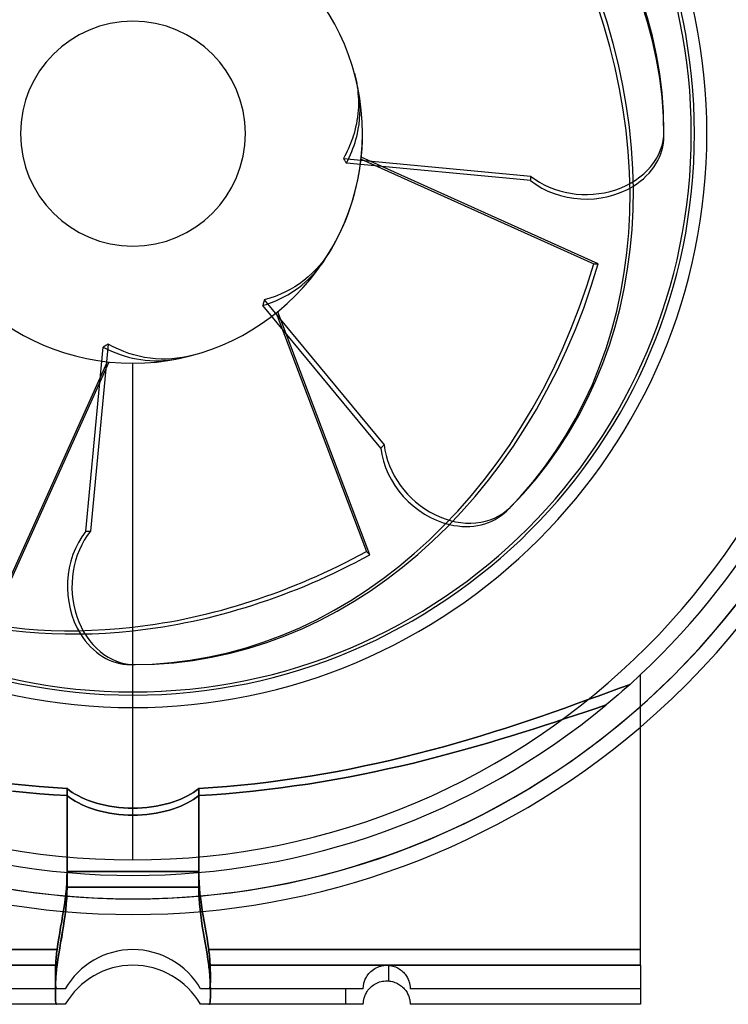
# Model space of a CAD drawing. Header units: millimetres. Extents: x -100 to 174, y -112 to 100.
# Tile 2 of 4: x -14 to 76, y -112 to 15. Entities that reach past the tile are written whole.
import ezdxf

# ---------------------------------------------------------------- set-up
doc = ezdxf.new("R2010")
doc.units = ezdxf.units.MM
doc.layers.add('HIDDEN', color=7, linetype='Continuous')
doc.layers.add('THICK', color=7, linetype='Continuous')

msp = doc.modelspace()

# ---------------------------------------------------------------- linework, layer by layer
at = {"layer": 'HIDDEN'}
for p, q in [((28.36, 7.73), (28.48, 7.3)), ((28.48, 7.3), (28.57, 6.86)), ((28.57, 6.86), (28.66, 6.43)), ((28.66, 6.43), (28.73, 6.01)), ((28.73, 6.01), (28.78, 5.59)), ((28.88, 5.45), (28.77, 6.03)), ((28.78, 5.59), (28.82, 5.18)), ((28.82, 5.18), (28.85, 4.76)), ((28.97, 4.87), (28.88, 5.45)), ((28.85, 4.76), (28.87, 4.33)), ((28.87, 4.33), (28.88, 3.9)), ((28.88, 3.9), (28.87, 3.45)), ((29.03, 4.27), (28.97, 4.87)), ((29.07, 3.66), (29.03, 4.27)), ((28.81, 2.56), (28.76, 2.12)), ((28.85, 3.01), (28.81, 2.56)), ((28.87, 3.45), (28.85, 3.01)), ((29.08, 3.04), (29.07, 3.66)), ((29.07, 2.41), (29.08, 3.04)), ((28.69, 1.68), (28.61, 1.25)), ((28.76, 2.12), (28.69, 1.68)), ((28.96, 1.17), (29.02, 1.79)), ((29.02, 1.79), (29.07, 2.41)), ((28.31, 0), (28.21, -0.31)), ((28.42, 0.4), (28.31, 0)), ((28.52, 0.82), (28.42, 0.4)), ((28.61, 1.25), (28.52, 0.82)), ((28.75, 0), (28.86, 0.58)), ((28.86, 0.58), (28.96, 1.17)), ((28, -0.94), (27.87, -1.26)), ((28.11, -0.62), (28, -0.94)), ((28.21, -0.31), (28.11, -0.62)), ((28.32, -1.52), (28.45, -1.13)), ((28.45, -1.13), (28.56, -0.75)), ((28.56, -0.75), (28.66, -0.37)), ((28.66, -0.37), (28.75, 0)), ((27.45, -2.23), (27.29, -2.55)), ((27.6, -1.91), (27.45, -2.23)), ((27.74, -1.58), (27.6, -1.91)), ((27.87, -1.26), (27.74, -1.58)), ((27.87, -2.67), (28.03, -2.29)), ((28.03, -2.29), (28.18, -1.9)), ((28.18, -1.9), (28.32, -1.52)), ((27.12, -2.86), (26.95, -3.18)), ((26.95, -3.18), (27.02, -3.28)), ((26.95, -3.18), (50.93, -5.43)), ((27.02, -3.28), (27.08, -3.38)), ((27.08, -3.38), (27.15, -3.48)), ((27.29, -2.55), (27.12, -2.86)), ((27.15, -3.48), (27.21, -3.59)), ((27.21, -3.59), (27.27, -3.69)), ((27.27, -3.69), (27.33, -3.8)), ((27.33, -3.8), (27.52, -3.43)), ((27.52, -3.43), (27.7, -3.06)), ((27.7, -3.06), (27.87, -2.67)), ((50.93, -6.01), (27.33, -3.8)), ((50.93, -6.01), (50.93, -5.43)), ((25.52, -14.59), (25.15, -15.21)), ((24.35, -16.34), (23.93, -16.86)), ((24.31, -16.53), (24.61, -16.08)), ((24.76, -15.79), (24.35, -16.34)), ((25.15, -15.21), (24.76, -15.79)), ((23.47, -17.36), (22.97, -17.86)), ((23.28, -17.81), (23.65, -17.39)), ((23.93, -16.86), (23.47, -17.36)), ((23.65, -17.39), (23.99, -16.96)), ((23.99, -16.96), (24.31, -16.53)), ((21.89, -18.79), (21.31, -19.22)), ((22.44, -18.34), (21.89, -18.79)), ((22.07, -19.02), (22.49, -18.63)), ((22.97, -17.86), (22.44, -18.34)), ((22.49, -18.63), (22.9, -18.23)), ((22.9, -18.23), (23.28, -17.81)), ((20.14, -19.95), (19.54, -20.27)), ((20.72, -19.6), (20.14, -19.95)), ((20.29, -20.35), (20.74, -20.05)), ((21.31, -19.22), (20.72, -19.6)), ((20.74, -20.05), (21.19, -19.73)), ((21.19, -19.73), (21.63, -19.39)), ((21.63, -19.39), (22.07, -19.02)), ((16.79, -21.42), (16.76, -21.54)), ((16.81, -21.3), (16.79, -21.42)), ((17.52, -21.09), (16.81, -21.3)), ((16.81, -21.3), (32.17, -39.85)), ((18.22, -20.84), (17.52, -21.09)), ((17.75, -21.63), (18.29, -21.4)), ((18.9, -20.57), (18.22, -20.84)), ((18.29, -21.4), (18.83, -21.16)), ((18.83, -21.16), (19.34, -20.9)), ((19.54, -20.27), (18.9, -20.57)), ((19.34, -20.9), (19.83, -20.63)), ((19.83, -20.63), (20.29, -20.35)), ((16.64, -22.01), (17.2, -21.83)), ((16.67, -21.89), (16.64, -22.01)), ((31.76, -40.27), (16.64, -22.01)), ((16.7, -21.78), (16.67, -21.89)), ((16.73, -21.66), (16.7, -21.78)), ((16.76, -21.54), (16.73, -21.66)), ((17.2, -21.83), (17.75, -21.63)), ((-6.01, -50.93), (-3.8, -27.33)), ((-3.18, -26.95), (-5.43, -50.93)), ((-3.69, -27.27), (-3.8, -27.33)), ((-3.8, -27.33), (-3.28, -27.6)), ((-3.59, -27.21), (-3.69, -27.27)), ((-3.48, -27.15), (-3.59, -27.21)), ((-3.38, -27.08), (-3.48, -27.15)), ((-3.28, -27.02), (-3.38, -27.08)), ((-3.18, -26.95), (-3.28, -27.02)), ((-3.28, -27.6), (-2.74, -27.84)), ((-2.52, -27.3), (-3.18, -26.95)), ((-1.85, -27.62), (-2.52, -27.3)), ((-1.18, -27.91), (-1.85, -27.62)), ((-2.74, -27.84), (-2.2, -28.07)), ((-2.2, -28.07), (-1.65, -28.27)), ((-1.65, -28.27), (-1.11, -28.45)), ((-0.52, -28.15), (-1.18, -27.91)), ((-1.11, -28.45), (-0.57, -28.61)), ((-0.57, -28.61), (-0.04, -28.74)), ((0.13, -28.35), (-0.52, -28.15)), ((-0.04, -28.74), (0.48, -28.84)), ((0.79, -28.52), (0.13, -28.35)), ((0.48, -28.84), (1.03, -28.93)), ((1.48, -28.66), (0.79, -28.52)), ((1.03, -28.93), (1.59, -29)), ((2.19, -28.77), (1.48, -28.66)), ((2.9, -28.84), (2.19, -28.77)), ((3.61, -28.87), (2.9, -28.84)), ((4.32, -28.87), (3.61, -28.87)), ((5, -28.84), (4.32, -28.87)), ((4.43, -29.02), (4.97, -28.96)), ((4.97, -28.96), (5.5, -28.88)), ((5.66, -28.77), (5, -28.84)), ((5.5, -28.88), (6.03, -28.77)), ((6.34, -28.67), (5.66, -28.77)), ((7.03, -28.54), (6.34, -28.67)), ((7.73, -28.36), (7.03, -28.54)), ((1.59, -29), (2.15, -29.05)), ((2.15, -29.05), (2.73, -29.08)), ((2.73, -29.08), (3.3, -29.08)), ((3.3, -29.08), (3.87, -29.06)), ((3.87, -29.06), (4.43, -29.02)), ((31.76, -40.27), (32.17, -39.85)), ((-6.01, -50.93), (-5.43, -50.93)), ((0, -68), (0, -68)), ((65, -69.28), (65, -69.28)), ((65, -69.28), (65, -69.28)), ((63.65, -70.53), (62.31, -71.01)), ((63.65, -70.53), (63.15, -70.97)), ((0, -93), (0, -71.5)), ((0, -93), (0, -71.5)), ((60.95, -71.51), (59.57, -72.02)), ((62.31, -71.01), (60.95, -71.51)), ((62.15, -71.85), (61.63, -72.29)), ((62.65, -71.41), (62.15, -71.85)), ((63.15, -70.97), (62.65, -71.41)), ((56.74, -73.04), (55.29, -73.56)), ((58.17, -72.53), (56.74, -73.04)), ((59.57, -72.02), (58.17, -72.53)), ((61.12, -72.73), (60.59, -73.17)), ((61.63, -72.29), (61.12, -72.73)), ((53.82, -74.07), (52.34, -74.59)), ((55.29, -73.56), (53.82, -74.07)), ((56.68, -74.48), (57.99, -74.04)), ((57.99, -74.04), (56.68, -74.48)), ((57.99, -74.04), (59.29, -73.6)), ((59.29, -73.6), (57.99, -74.04)), ((59.29, -73.6), (60.59, -73.17)), ((60.59, -73.17), (59.29, -73.6)), ((49.3, -75.61), (47.76, -76.12)), ((50.83, -75.1), (49.3, -75.61)), ((52.34, -74.59), (50.83, -75.1)), ((52.64, -75.8), (54.01, -75.36)), ((54.01, -75.36), (52.64, -75.8)), ((54.01, -75.36), (55.36, -74.92)), ((55.36, -74.92), (54.01, -75.36)), ((55.36, -74.92), (56.68, -74.48)), ((56.68, -74.48), (55.36, -74.92)), ((46.19, -76.61), (44.61, -77.1)), ((47.76, -76.12), (46.19, -76.61)), ((48.36, -77.16), (49.82, -76.7)), ((49.82, -76.7), (48.36, -77.16)), ((49.82, -76.7), (51.24, -76.25)), ((51.24, -76.25), (49.82, -76.7)), ((51.24, -76.25), (52.64, -75.8)), ((52.64, -75.8), (51.24, -76.25)), ((41.39, -78.06), (39.76, -78.52)), ((43.01, -77.58), (41.39, -78.06)), ((44.61, -77.1), (43.01, -77.58)), ((43.86, -78.49), (45.39, -78.05)), ((45.39, -78.05), (43.86, -78.49)), ((45.39, -78.05), (46.89, -77.61)), ((46.89, -77.61), (45.39, -78.05)), ((46.89, -77.61), (48.36, -77.16)), ((48.36, -77.16), (46.89, -77.61)), ((36.45, -79.4), (34.77, -79.82)), ((38.11, -78.96), (36.45, -79.4)), ((39.76, -78.52), (38.11, -78.96)), ((39.16, -79.78), (40.75, -79.36)), ((40.75, -79.36), (39.16, -79.78)), ((40.75, -79.36), (42.32, -78.93)), ((42.32, -78.93), (40.75, -79.36)), ((42.32, -78.93), (43.86, -78.49)), ((43.86, -78.49), (42.32, -78.93)), ((31.38, -80.61), (29.66, -80.98)), ((33.08, -80.22), (31.38, -80.61)), ((34.77, -79.82), (33.08, -80.22)), ((34.28, -80.99), (35.92, -80.6)), ((35.92, -80.6), (34.28, -80.99)), ((35.92, -80.6), (37.55, -80.2)), ((37.55, -80.2), (35.92, -80.6)), ((37.55, -80.2), (39.16, -79.78)), ((39.16, -79.78), (37.55, -80.2)), ((26.2, -81.67), (24.45, -81.98)), ((27.94, -81.33), (26.2, -81.67)), ((29.66, -80.98), (27.94, -81.33)), ((29.26, -82.07), (30.95, -81.72)), ((30.95, -81.72), (29.26, -82.07)), ((30.95, -81.72), (32.62, -81.36)), ((32.62, -81.36), (30.95, -81.72)), ((32.62, -81.36), (34.28, -80.99)), ((34.28, -80.99), (32.62, -81.36)), ((17.38, -83.04), (15.6, -83.25)), ((19.16, -82.81), (17.38, -83.04)), ((20.93, -82.55), (19.16, -82.81)), ((22.7, -82.28), (20.93, -82.55)), ((22.4, -83.29), (24.13, -83.01)), ((24.13, -83.01), (22.4, -83.29)), ((24.45, -81.98), (22.7, -82.28)), ((24.13, -83.01), (25.85, -82.71)), ((25.85, -82.71), (24.13, -83.01)), ((25.85, -82.71), (27.56, -82.4)), ((27.56, -82.4), (25.85, -82.71)), ((27.56, -82.4), (29.26, -82.07)), ((29.26, -82.07), (27.56, -82.4)), ((-13.81, -83.44), (-15.6, -83.25)), ((-13.67, -84.38), (-15.42, -84.2)), ((-15.42, -84.2), (-13.67, -84.38)), ((-12.02, -83.61), (-13.81, -83.44)), ((-11.92, -84.53), (-13.67, -84.38)), ((-13.67, -84.38), (-11.92, -84.53)), ((-10.23, -83.75), (-12.02, -83.61)), ((-8.43, -83.87), (-10.23, -83.75)), ((-8.11, -84.12), (-8.43, -83.87)), ((-8.43, -83.87), (-8.43, -96.5)), ((-7.76, -84.36), (-8.11, -84.12)), ((-7.38, -84.59), (-7.76, -84.36)), ((7.76, -84.36), (7.38, -84.59)), ((8.11, -84.12), (7.76, -84.36)), ((8.43, -83.87), (8.11, -84.12)), ((10.23, -83.75), (8.43, -83.87)), ((8.43, -96.5), (8.43, -83.87)), ((12.02, -83.61), (10.23, -83.75)), ((11.92, -84.53), (13.67, -84.38)), ((13.67, -84.38), (11.92, -84.53)), ((13.81, -83.44), (12.02, -83.61)), ((13.67, -84.38), (15.42, -84.2)), ((15.42, -84.2), (13.67, -84.38)), ((15.6, -83.25), (13.81, -83.44)), ((15.42, -84.2), (17.17, -84)), ((17.17, -84), (15.42, -84.2)), ((17.17, -84), (18.92, -83.78)), ((18.92, -83.78), (17.17, -84)), ((18.92, -83.78), (20.66, -83.54)), ((20.66, -83.54), (18.92, -83.78)), ((20.66, -83.54), (22.4, -83.29)), ((22.4, -83.29), (20.66, -83.54)), ((-10.17, -84.67), (-11.92, -84.53)), ((-11.92, -84.53), (-10.17, -84.67)), ((-8.43, -84.78), (-10.17, -84.67)), ((-10.17, -84.67), (-8.43, -84.78)), ((-8.11, -85.03), (-8.43, -84.78)), ((-8.43, -84.78), (-8.11, -85.03)), ((-8.43, -84.78), (-8.43, -94.5)), ((-8.43, -94.5), (-8.43, -84.78)), ((-7.75, -85.26), (-8.11, -85.03)), ((-8.11, -85.03), (-7.75, -85.26)), ((-7.38, -85.5), (-7.75, -85.26)), ((-7.75, -85.26), (-7.38, -85.5)), ((-6.98, -84.81), (-7.38, -84.59)), ((-6.98, -85.71), (-7.38, -85.5)), ((-7.38, -85.5), (-6.98, -85.71)), ((-6.56, -85.02), (-6.98, -84.81)), ((-6.56, -85.92), (-6.98, -85.71)), ((-6.98, -85.71), (-6.56, -85.92)), ((-6.13, -85.21), (-6.56, -85.02)), ((-5.68, -85.39), (-6.13, -85.21)), ((-5.19, -85.56), (-5.68, -85.39)), ((-4.68, -85.73), (-5.19, -85.56)), ((-4.14, -85.87), (-4.68, -85.73)), ((4.68, -85.73), (4.14, -85.87)), ((5.19, -85.56), (4.68, -85.73)), ((5.68, -85.39), (5.19, -85.56)), ((6.13, -85.21), (5.68, -85.39)), ((6.56, -85.02), (6.13, -85.21)), ((6.98, -84.81), (6.56, -85.02)), ((6.98, -85.71), (6.56, -85.92)), ((6.56, -85.92), (6.98, -85.71)), ((7.38, -84.59), (6.98, -84.81)), ((7.38, -85.5), (6.98, -85.71)), ((6.98, -85.71), (7.38, -85.5)), ((7.75, -85.26), (7.38, -85.5)), ((7.38, -85.5), (7.75, -85.26)), ((8.11, -85.03), (7.75, -85.26)), ((7.75, -85.26), (8.11, -85.03)), ((8.43, -84.78), (8.11, -85.03)), ((8.11, -85.03), (8.43, -84.78)), ((8.43, -84.78), (10.17, -84.67)), ((10.17, -84.67), (8.43, -84.78)), ((8.43, -84.78), (8.43, -94.5)), ((8.43, -94.5), (8.43, -84.78)), ((10.17, -84.67), (11.92, -84.53)), ((11.92, -84.53), (10.17, -84.67)), ((-6.13, -86.11), (-6.56, -85.92)), ((-6.56, -85.92), (-6.13, -86.11)), ((-5.67, -86.29), (-6.13, -86.11)), ((-6.13, -86.11), (-5.67, -86.29)), ((-5.19, -86.47), (-5.67, -86.29)), ((-5.67, -86.29), (-5.19, -86.47)), ((-4.67, -86.63), (-5.19, -86.47)), ((-5.19, -86.47), (-4.67, -86.63)), ((-4.13, -86.77), (-4.67, -86.63)), ((-4.67, -86.63), (-4.13, -86.77)), ((-3.57, -86), (-4.14, -85.87)), ((-3.57, -86.91), (-4.13, -86.77)), ((-4.13, -86.77), (-3.57, -86.91)), ((-2.99, -86.12), (-3.57, -86)), ((-2.99, -87.02), (-3.57, -86.91)), ((-3.57, -86.91), (-2.99, -87.02)), ((-2.4, -86.21), (-2.99, -86.12)), ((-1.8, -86.28), (-2.4, -86.21)), ((-1.19, -86.33), (-1.8, -86.28)), ((-0.59, -86.37), (-1.19, -86.33)), ((0, -86.38), (-0.59, -86.37)), ((0.59, -86.37), (0, -86.38)), ((1.19, -86.33), (0.59, -86.37)), ((1.8, -86.28), (1.19, -86.33)), ((2.4, -86.21), (1.8, -86.28)), ((2.99, -86.12), (2.4, -86.21)), ((3.57, -86), (2.99, -86.12)), ((3.57, -86.91), (2.99, -87.02)), ((2.99, -87.02), (3.57, -86.91)), ((4.14, -85.87), (3.57, -86)), ((4.13, -86.77), (3.57, -86.91)), ((3.57, -86.91), (4.13, -86.77)), ((4.67, -86.63), (4.13, -86.77)), ((4.13, -86.77), (4.67, -86.63)), ((5.19, -86.47), (4.67, -86.63)), ((4.67, -86.63), (5.19, -86.47)), ((5.67, -86.29), (5.19, -86.47)), ((5.19, -86.47), (5.67, -86.29)), ((6.13, -86.11), (5.67, -86.29)), ((5.67, -86.29), (6.13, -86.11)), ((6.56, -85.92), (6.13, -86.11)), ((6.13, -86.11), (6.56, -85.92)), ((-2.4, -87.11), (-2.99, -87.02)), ((-2.99, -87.02), (-2.4, -87.11)), ((-1.8, -87.18), (-2.4, -87.11)), ((-2.4, -87.11), (-1.8, -87.18)), ((-1.19, -87.23), (-1.8, -87.18)), ((-1.8, -87.18), (-1.19, -87.23)), ((-0.59, -87.26), (-1.19, -87.23)), ((-1.19, -87.23), (-0.59, -87.26)), ((0, -87.27), (-0.59, -87.26)), ((-0.59, -87.26), (0, -87.27)), ((0.59, -87.26), (0, -87.27)), ((0, -87.27), (0.59, -87.26)), ((1.19, -87.23), (0.59, -87.26)), ((0.59, -87.26), (1.19, -87.23)), ((1.8, -87.18), (1.19, -87.23)), ((1.19, -87.23), (1.8, -87.18)), ((2.4, -87.11), (1.8, -87.18)), ((1.8, -87.18), (2.4, -87.11)), ((2.99, -87.02), (2.4, -87.11)), ((2.4, -87.11), (2.99, -87.02)), ((-8.43, -94.5), (-8.44, -95.22)), ((-8.44, -95.22), (-8.43, -94.5)), ((-8.43, -94.5), (0, -94.5)), ((0, -94.5), (-8.43, -94.5)), ((8.43, -94.5), (0, -94.5)), ((0, -94.5), (8.43, -94.5)), ((8.43, -94.5), (8.44, -95.22)), ((8.44, -95.22), (8.43, -94.5)), ((-8.44, -95.22), (-8.47, -95.93)), ((-8.47, -95.93), (-8.44, -95.22)), ((8.44, -95.22), (8.47, -95.93)), ((8.47, -95.93), (8.44, -95.22)), ((-8.52, -96.64), (-8.59, -97.35)), ((-8.59, -97.36), (-8.52, -96.65)), ((-8.47, -95.93), (-8.52, -96.64)), ((-8.52, -96.65), (-8.47, -95.93)), ((-8.43, -96.5), (-8.45, -97.22)), ((-8.43, -96.5), (0, -96.5)), ((0, -96.5), (8.43, -96.5)), ((8.45, -97.22), (8.43, -96.5)), ((8.47, -95.93), (8.52, -96.64)), ((8.52, -96.65), (8.47, -95.93)), ((8.52, -96.64), (8.59, -97.35)), ((8.59, -97.36), (8.52, -96.65)), ((-8.68, -98.06), (-8.77, -98.77)), ((-8.77, -98.77), (-8.68, -98.07)), ((-8.59, -97.35), (-8.68, -98.06)), ((-8.68, -98.07), (-8.59, -97.36)), ((-8.48, -97.93), (-8.53, -98.64)), ((-8.45, -97.22), (-8.48, -97.93)), ((8.48, -97.93), (8.45, -97.22)), ((8.53, -98.65), (8.48, -97.93)), ((8.59, -97.35), (8.68, -98.06)), ((8.68, -98.07), (8.59, -97.36)), ((8.68, -98.06), (8.77, -98.77)), ((8.77, -98.77), (8.68, -98.07)), ((-8.88, -99.48), (-9, -100.19)), ((-9, -100.19), (-8.88, -99.48)), ((-8.77, -98.77), (-8.88, -99.48)), ((-8.88, -99.48), (-8.77, -98.77)), ((-8.6, -99.35), (-8.68, -100.06)), ((-8.53, -98.64), (-8.6, -99.35)), ((8.6, -99.36), (8.53, -98.65)), ((8.68, -100.07), (8.6, -99.36)), ((8.77, -98.77), (8.88, -99.48)), ((8.88, -99.48), (8.77, -98.77)), ((8.88, -99.48), (9, -100.19)), ((9, -100.19), (8.88, -99.48)), ((-9, -100.19), (-9.12, -100.9)), ((-9.12, -100.9), (-9, -100.19)), ((-8.78, -100.77), (-8.89, -101.48)), ((-8.68, -100.06), (-8.78, -100.77)), ((8.78, -100.77), (8.68, -100.07)), ((8.89, -101.48), (8.78, -100.77)), ((9, -100.19), (9.12, -100.9)), ((9.12, -100.9), (9, -100.19)), ((-9.25, -101.62), (-9.37, -102.33)), ((-9.37, -102.33), (-9.25, -101.62)), ((-9.12, -100.9), (-9.25, -101.62)), ((-9.25, -101.62), (-9.12, -100.9)), ((-8.89, -101.48), (-9, -102.19)), ((9, -102.19), (8.89, -101.48)), ((9.12, -100.9), (9.25, -101.62)), ((9.25, -101.62), (9.12, -100.9)), ((9.25, -101.62), (9.37, -102.33)), ((9.37, -102.33), (9.25, -101.62)), ((-9.49, -103.05), (-9.61, -103.77)), ((-9.61, -103.77), (-9.49, -103.05)), ((-9.37, -102.33), (-9.49, -103.05)), ((-9.49, -103.05), (-9.37, -102.33)), ((-9.12, -102.9), (-9.25, -103.61)), ((-9, -102.19), (-9.12, -102.9)), ((9.13, -102.9), (9, -102.19)), ((9.25, -103.62), (9.13, -102.9)), ((9.37, -102.33), (9.49, -103.05)), ((9.49, -103.05), (9.37, -102.33)), ((9.49, -103.05), (9.61, -103.77)), ((9.61, -103.77), (9.49, -103.05)), ((-65, -104.5), (-9.71, -104.5)), ((-9.71, -104.5), (-65, -104.5)), ((-9.71, -104.5), (-9.74, -104.74)), ((-9.74, -104.74), (-9.71, -104.5)), ((-9.61, -103.77), (-9.71, -104.5)), ((-9.71, -104.5), (-9.61, -103.77)), ((-9.37, -104.33), (-9.49, -105.05)), ((-9.25, -103.61), (-9.37, -104.33)), ((9.37, -104.33), (9.25, -103.62)), ((9.49, -105.05), (9.37, -104.33)), ((9.61, -103.77), (9.71, -104.5)), ((9.71, -104.5), (9.61, -103.77)), ((9.71, -104.5), (9.74, -104.74)), ((9.71, -104.5), (65, -104.5)), ((65, -104.5), (9.71, -104.5)), ((9.74, -104.74), (9.71, -104.5)), ((-9.85, -105.9), (-9.86, -106.13)), ((-9.86, -106.13), (-9.85, -105.9)), ((-9.83, -105.67), (-9.85, -105.9)), ((-9.85, -105.9), (-9.83, -105.67)), ((-9.81, -105.44), (-9.83, -105.67)), ((-9.83, -105.67), (-9.81, -105.44)), ((-9.79, -105.21), (-9.81, -105.44)), ((-9.81, -105.44), (-9.79, -105.21)), ((-9.77, -104.97), (-9.79, -105.21)), ((-9.79, -105.21), (-9.77, -104.97)), ((-9.74, -104.74), (-9.77, -104.97)), ((-9.77, -104.97), (-9.74, -104.74)), ((-9.61, -105.77), (-9.71, -106.5)), ((-9.49, -105.05), (-9.61, -105.77)), ((9.61, -105.77), (9.49, -105.05)), ((9.71, -106.5), (9.61, -105.77)), ((9.74, -104.74), (9.77, -104.97)), ((9.77, -104.97), (9.74, -104.74)), ((9.77, -104.97), (9.79, -105.21)), ((9.79, -105.21), (9.77, -104.97)), ((9.79, -105.21), (9.81, -105.44)), ((9.81, -105.44), (9.79, -105.21)), ((9.81, -105.44), (9.83, -105.67)), ((9.83, -105.67), (9.81, -105.44)), ((9.83, -105.67), (9.85, -105.9)), ((9.85, -105.9), (9.83, -105.67)), ((9.85, -105.9), (9.86, -106.13)), ((9.86, -106.13), (9.85, -105.9)), ((-65, -106.5), (-9.71, -106.5)), ((-9.9, -107), (-9.91, -107.2)), ((-9.91, -107.2), (-9.9, -107)), ((-9.89, -106.57), (-9.9, -106.79)), ((-9.9, -106.79), (-9.89, -106.57)), ((-9.9, -106.79), (-9.9, -107)), ((-9.9, -107), (-9.9, -106.79)), ((-9.88, -106.35), (-9.89, -106.57)), ((-9.89, -106.57), (-9.88, -106.35)), ((-9.86, -106.13), (-9.88, -106.35)), ((-9.88, -106.35), (-9.86, -106.13)), ((-9.77, -106.97), (-9.79, -107.21)), ((-9.74, -106.74), (-9.77, -106.97)), ((-9.71, -106.5), (-9.74, -106.74)), ((9.74, -106.74), (9.71, -106.5)), ((9.71, -106.5), (65, -106.5)), ((9.77, -106.97), (9.74, -106.74)), ((9.79, -107.21), (9.77, -106.97)), ((9.86, -106.13), (9.88, -106.35)), ((9.88, -106.35), (9.86, -106.13)), ((9.88, -106.35), (9.89, -106.57)), ((9.89, -106.57), (9.88, -106.35)), ((9.89, -106.57), (9.9, -106.79)), ((9.9, -106.79), (9.89, -106.57)), ((9.9, -106.79), (9.9, -107)), ((9.9, -107), (9.9, -106.79)), ((9.9, -107), (9.91, -107.2)), ((9.91, -107.2), (9.9, -107)), ((30.48, -107.28), (30.64, -107.15)), ((30.64, -107.15), (30.8, -107.03)), ((30.8, -107.03), (30.97, -106.92)), ((30.97, -106.92), (31.16, -106.82)), ((31.16, -106.82), (31.34, -106.73)), ((31.34, -106.73), (31.54, -106.66)), ((31.54, -106.66), (31.73, -106.6)), ((31.73, -106.6), (31.93, -106.55)), ((31.93, -106.55), (32.13, -106.52)), ((32.13, -106.52), (32.33, -106.5)), ((32.33, -106.5), (32.53, -106.5)), ((32.53, -106.5), (32.72, -106.51)), ((32.72, -106.51), (32.91, -106.53)), ((32.75, -108.51), (32.75, -106.51)), ((32.75, -108.51), (32.75, -106.51)), ((32.91, -106.53), (33.1, -106.56)), ((33.1, -106.56), (33.29, -106.6)), ((33.29, -106.6), (33.47, -106.66)), ((33.47, -106.66), (33.64, -106.72)), ((33.64, -106.72), (33.8, -106.8)), ((33.8, -106.8), (33.96, -106.88)), ((33.96, -106.88), (34.11, -106.97)), ((34.11, -106.97), (34.26, -107.07)), ((34.26, -107.07), (34.39, -107.17)), ((34.39, -107.17), (34.52, -107.28)), ((-9.91, -107.2), (-9.92, -107.4)), ((-9.92, -107.4), (-9.91, -107.2)), ((-9.92, -107.4), (-9.92, -107.59)), ((-9.92, -107.59), (-9.92, -107.4)), ((-9.92, -107.59), (-9.92, -107.77)), ((-9.92, -107.77), (-9.92, -107.59)), ((-9.92, -107.77), (-9.92, -107.95)), ((-9.92, -107.95), (-9.92, -107.77)), ((-9.92, -107.95), (-9.92, -108.12)), ((-9.92, -108.12), (-9.92, -107.95)), ((-9.92, -108.12), (-9.92, -108.28)), ((-9.92, -108.28), (-9.92, -108.12)), ((-9.92, -108.28), (-9.92, -108.43)), ((-9.92, -108.43), (-9.92, -108.28)), ((-9.92, -108.43), (-9.92, -108.57)), ((-9.92, -108.57), (-9.92, -108.43)), ((-9.88, -108.35), (-9.89, -108.57)), ((-9.87, -108.13), (-9.88, -108.35)), ((-9.85, -107.9), (-9.87, -108.13)), ((-9.84, -107.67), (-9.85, -107.9)), ((-9.82, -107.44), (-9.84, -107.67)), ((-9.79, -107.21), (-9.82, -107.44)), ((9.82, -107.44), (9.79, -107.21)), ((9.83, -107.67), (9.82, -107.44)), ((9.85, -107.9), (9.83, -107.67)), ((9.87, -108.13), (9.85, -107.9)), ((9.88, -108.35), (9.87, -108.13)), ((9.89, -108.57), (9.88, -108.35)), ((9.91, -107.2), (9.92, -107.4)), ((9.92, -107.4), (9.91, -107.2)), ((9.92, -107.4), (9.92, -107.59)), ((9.92, -107.59), (9.92, -107.4)), ((9.92, -107.59), (9.92, -107.77)), ((9.92, -107.77), (9.92, -107.59)), ((9.92, -107.77), (9.92, -107.95)), ((9.92, -107.95), (9.92, -107.77)), ((9.92, -107.95), (9.92, -108.12)), ((9.92, -108.12), (9.92, -107.95)), ((9.92, -108.12), (9.92, -108.28)), ((9.92, -108.28), (9.92, -108.12)), ((9.92, -108.28), (9.92, -108.43)), ((9.92, -108.43), (9.92, -108.28)), ((9.92, -108.43), (9.92, -108.57)), ((9.92, -108.57), (9.92, -108.43)), ((29.65, -108.55), (29.7, -108.42)), ((29.7, -108.42), (29.76, -108.29)), ((29.76, -108.29), (29.82, -108.15)), ((29.82, -108.15), (29.9, -108.01)), ((29.9, -108.01), (29.99, -107.86)), ((29.99, -107.86), (30.09, -107.71)), ((30.09, -107.71), (30.21, -107.56)), ((30.21, -107.56), (30.34, -107.42)), ((30.34, -107.42), (30.48, -107.28)), ((34.52, -107.28), (34.64, -107.4)), ((34.64, -107.4), (34.75, -107.52)), ((34.75, -107.52), (34.85, -107.64)), ((34.85, -107.64), (34.95, -107.77)), ((34.95, -107.77), (35.03, -107.89)), ((35.03, -107.89), (35.11, -108.02)), ((35.11, -108.02), (35.18, -108.15)), ((35.18, -108.15), (35.24, -108.28)), ((35.24, -108.28), (35.29, -108.4)), ((35.29, -108.4), (35.34, -108.53)), ((-9.74, -109.5), (-29.5, -109.5)), ((-9.92, -108.57), (-9.92, -108.7)), ((-9.92, -108.7), (-9.92, -108.57)), ((-9.92, -108.7), (-9.91, -108.83)), ((-9.91, -108.83), (-9.92, -108.7)), ((-9.91, -109.2), (-9.92, -109.4)), ((-9.92, -109.4), (-9.92, -109.59)), ((-9.92, -109.59), (-9.92, -109.77)), ((-9.9, -108.79), (-9.91, -109)), ((-9.91, -108.83), (-9.9, -108.94)), ((-9.9, -108.94), (-9.91, -108.83)), ((-9.91, -109), (-9.91, -109.2)), ((-9.89, -108.57), (-9.9, -108.79)), ((-9.9, -108.94), (-9.9, -109.05)), ((-9.9, -109.05), (-9.9, -108.94)), ((-9.9, -109.05), (-9.89, -109.14)), ((-9.89, -109.14), (-9.9, -109.05)), ((-9.89, -109.14), (-9.88, -109.22)), ((-9.88, -109.22), (-9.89, -109.14)), ((-9.88, -109.22), (-9.86, -109.3)), ((-9.86, -109.3), (-9.88, -109.22)), ((-9.86, -109.3), (-9.85, -109.36)), ((-9.85, -109.36), (-9.86, -109.3)), ((-9.85, -109.36), (-9.83, -109.41)), ((-9.83, -109.41), (-9.85, -109.36)), ((-9.83, -109.41), (-9.81, -109.45)), ((-9.81, -109.45), (-9.83, -109.41)), ((-9.81, -109.45), (-9.79, -109.48)), ((-9.79, -109.48), (-9.81, -109.45)), ((-9.79, -109.48), (-9.77, -109.49)), ((-9.77, -109.49), (-9.79, -109.48)), ((-9.77, -109.49), (-9.74, -109.5)), ((-9.74, -109.5), (-9.77, -109.49)), ((-9.61, -109.5), (-9.74, -109.5)), ((-9.47, -109.5), (-9.61, -109.5)), ((-9.33, -109.5), (-9.47, -109.5)), ((-9.19, -109.5), (-9.33, -109.5)), ((-9.05, -109.5), (-9.19, -109.5)), ((-8.92, -109.5), (-9.05, -109.5)), ((-8.81, -109.5), (-8.92, -109.5)), ((-8.73, -109.5), (-8.81, -109.5)), ((-8.68, -109.5), (-8.73, -109.5)), ((-8.66, -109.5), (-8.68, -109.5)), ((-8.66, -109.5), (-8.66, -109.5)), ((8.68, -109.5), (8.66, -109.5)), ((8.66, -109.5), (8.66, -109.5)), ((8.73, -109.5), (8.68, -109.5)), ((8.81, -109.5), (8.73, -109.5)), ((8.92, -109.5), (8.81, -109.5)), ((9.05, -109.5), (8.92, -109.5)), ((9.19, -109.5), (9.05, -109.5)), ((9.33, -109.5), (9.19, -109.5)), ((9.47, -109.5), (9.33, -109.5)), ((9.61, -109.5), (9.47, -109.5)), ((9.74, -109.5), (9.61, -109.5)), ((9.77, -109.49), (9.74, -109.5)), ((9.74, -109.5), (9.77, -109.49)), ((29.5, -109.5), (9.74, -109.5)), ((9.79, -109.48), (9.77, -109.49)), ((9.77, -109.49), (9.79, -109.48)), ((9.81, -109.45), (9.79, -109.48)), ((9.79, -109.48), (9.81, -109.45)), ((9.83, -109.41), (9.81, -109.45)), ((9.81, -109.45), (9.83, -109.41)), ((9.85, -109.36), (9.83, -109.41)), ((9.83, -109.41), (9.85, -109.36)), ((9.86, -109.3), (9.85, -109.36)), ((9.85, -109.36), (9.86, -109.3)), ((9.88, -109.22), (9.86, -109.3)), ((9.86, -109.3), (9.88, -109.22)), ((9.89, -109.14), (9.88, -109.22)), ((9.88, -109.22), (9.89, -109.14)), ((9.9, -108.79), (9.89, -108.57)), ((9.9, -109.05), (9.89, -109.14)), ((9.89, -109.14), (9.9, -109.05)), ((9.91, -109), (9.9, -108.79)), ((9.91, -108.83), (9.9, -108.94)), ((9.9, -108.94), (9.91, -108.83)), ((9.9, -108.94), (9.9, -109.05)), ((9.9, -109.05), (9.9, -108.94)), ((9.92, -108.7), (9.91, -108.83)), ((9.91, -108.83), (9.92, -108.7)), ((9.91, -109.2), (9.91, -109)), ((9.92, -109.4), (9.91, -109.2)), ((9.92, -108.57), (9.92, -108.7)), ((9.92, -108.7), (9.92, -108.57)), ((9.92, -109.59), (9.92, -109.4)), ((9.92, -109.77), (9.92, -109.59)), ((27.25, -111.5), (27.25, -109.5)), ((27.25, -111.5), (27.25, -109.5)), ((29.5, -109.34), (29.51, -109.27)), ((29.5, -109.4), (29.5, -109.34)), ((29.5, -109.44), (29.5, -109.4)), ((29.5, -109.47), (29.5, -109.44)), ((29.5, -109.49), (29.5, -109.47)), ((29.5, -109.5), (29.5, -109.49)), ((29.5, -109.5), (29.5, -109.5)), ((29.5, -109.5), (29.5, -109.5)), ((29.5, -109.5), (29.5, -109.5)), ((29.51, -109.27), (29.52, -109.19)), ((29.52, -109.19), (29.53, -109.11)), ((29.53, -109.11), (29.54, -109.01)), ((29.54, -109.01), (29.56, -108.9)), ((29.56, -108.9), (29.58, -108.79)), ((29.58, -108.79), (29.62, -108.67)), ((29.62, -108.67), (29.65, -108.55)), ((35.34, -108.53), (35.37, -108.64)), ((35.37, -108.64), (35.41, -108.75)), ((35.41, -108.75), (35.43, -108.86)), ((35.43, -108.86), (35.45, -108.96)), ((35.45, -108.96), (35.47, -109.06)), ((35.47, -109.06), (35.48, -109.14)), ((35.48, -109.14), (35.49, -109.22)), ((35.49, -109.22), (35.49, -109.29)), ((35.49, -109.29), (35.5, -109.35)), ((35.5, -109.35), (35.5, -109.4)), ((35.5, -109.4), (35.5, -109.45)), ((35.5, -109.45), (35.5, -109.48)), ((35.5, -109.48), (35.5, -109.49)), ((35.5, -109.49), (35.5, -109.5)), ((35.5, -109.5), (35.5, -109.5)), ((65, -109.5), (35.5, -109.5)), ((65, -109.5), (65, -109.5)), ((-9.92, -109.77), (-9.92, -109.95)), ((-9.92, -109.95), (-9.92, -110.12)), ((-9.92, -110.12), (-9.92, -110.28)), ((-9.92, -110.28), (-9.92, -110.43)), ((-9.92, -110.43), (-9.92, -110.57)), ((-9.92, -110.57), (-9.92, -110.7)), ((-9.92, -110.7), (-9.91, -110.83)), ((-9.91, -110.83), (-9.91, -110.94)), ((-9.91, -110.94), (-9.9, -111.05)), ((9.9, -111.05), (9.91, -110.94)), ((9.91, -110.83), (9.92, -110.7)), ((9.91, -110.94), (9.91, -110.83)), ((9.92, -109.95), (9.92, -109.77)), ((9.93, -110.12), (9.92, -109.95)), ((9.92, -110.28), (9.93, -110.12)), ((9.92, -110.43), (9.92, -110.28)), ((9.92, -110.57), (9.92, -110.43)), ((9.92, -110.7), (9.92, -110.57)), ((-9.9, -111.05), (-9.89, -111.14)), ((-9.89, -111.14), (-9.88, -111.22)), ((-9.88, -111.22), (-9.87, -111.3)), ((-9.87, -111.3), (-9.85, -111.36)), ((-9.85, -111.36), (-9.84, -111.41)), ((-9.84, -111.41), (-9.82, -111.45)), ((-9.82, -111.45), (-9.79, -111.48)), ((-9.79, -111.48), (-9.77, -111.49)), ((-9.77, -111.49), (-9.74, -111.5)), ((-8.66, -111.5), (-8.66, -111.5)), ((8.66, -111.5), (8.66, -111.5)), ((9.74, -111.5), (9.77, -111.49)), ((9.77, -111.49), (9.79, -111.48)), ((9.79, -111.48), (9.82, -111.45)), ((9.82, -111.45), (9.83, -111.41)), ((9.83, -111.41), (9.85, -111.36)), ((9.85, -111.36), (9.87, -111.3)), ((9.87, -111.3), (9.88, -111.22)), ((9.88, -111.22), (9.89, -111.14)), ((9.89, -111.14), (9.9, -111.05)), ((29.5, -111.5), (29.5, -111.5)), ((29.5, -111.5), (29.5, -111.5)), ((29.5, -111.5), (29.5, -111.5)), ((35.5, -111.5), (35.5, -111.5)), ((65, -111.5), (65, -111.5))]:
    msp.add_line(p, q, dxfattribs=at)
for centre, radius, start, end in [((0, 0), 98, 0, 180), ((0, 0), 98, 0, 180), ((0, 0), 98, 0, 180), ((0, 0), 93, 90, 270), ((0, 0), 93, 270, 90), ((0, 0), 71.9, 0, 180), ((0, 0), 14.4, 0, 180), ((0, 0), 98, 180, 270), ((0, 0), 98, 180, 270), ((0, 0), 71.9, 180, 270), ((0, 0), 14.4, 180, 270), ((0, 0), 98, 270, 0), ((0, 0), 98, 270, 0), ((0, 0), 98, 270, 0), ((0, 0), 14.4, 270, 0), ((0, 0), 98, 180, 270), ((0, 0), 71.9, 270, 0), ((0, 0), 98, 228.4506, 270), ((0, 0), 95, 230.3697, 270), ((0, 0), 95, 270, 309.6302), ((0, 0), 98, 270, 311.5494), ((0, 0), 100, 229.4584, 270), ((0, 0), 100, 270, 310.5416), ((0, -114.5), 10, 90, 150), ((0, -114.5), 10, 30, 90)]:
    msp.add_arc(centre, radius, start, end, dxfattribs=at)
for centre, major_axis, ratio, start_param, end_param in [((0, 0), (20.79, 20.79), 1, -1.304653, -0.785398), ((58, 0.29), (-10, 0), 0.809017, 0.785398, 3.141593), ((58, -0.29), (10, 0), 0.809017, -2.356194, -0.917812), ((40.8, -41.22), (7.07, -7.07), 0.809017, -2.356194, -0.917812), ((41.22, -40.8), (-7.07, 7.07), 0.809017, 0.785398, 3.141593), ((-0.29, -58), (0, -10), 0.809017, -2.356194, -0.917812), ((0.29, -58), (0, 10), 0.809017, 0.785398, 3.141593)]:
    msp.add_ellipse(centre, major_axis=major_axis, ratio=ratio, start_param=start_param, end_param=end_param, dxfattribs=at)
at = {"layer": 'THICK'}
for p, q in [((68, -0.29), (68, 0.29)), ((29.22, -3.28), (59, -16.68)), ((59.59, -16.68), (29.24, -3.02)), ((59, -16.68), (59.59, -16.68)), ((18.34, -22.98), (29.93, -53.51)), ((30.34, -53.93), (18.54, -22.82)), ((-3.28, -29.22), (-16.68, -59)), ((-16.68, -59.59), (-3.02, -29.24)), ((0, -71.5), (0, -29.4)), ((0, -71.5), (0, -29.4)), ((47.88, -48.29), (48.29, -47.88)), ((29.93, -53.51), (30.34, -53.93)), ((-0.29, -68), (0, -68)), ((0, -68), (0.29, -68)), ((65, -106.5), (65, -69.28)), ((62.31, -71.01), (63.65, -70.53)), ((59.57, -72.02), (60.95, -71.51)), ((60.95, -71.51), (62.31, -71.01)), ((55.29, -73.56), (56.74, -73.04)), ((56.74, -73.04), (58.17, -72.53)), ((58.17, -72.53), (59.57, -72.02)), ((52.34, -74.59), (53.82, -74.07)), ((53.82, -74.07), (55.29, -73.56)), ((47.76, -76.12), (49.3, -75.61)), ((49.3, -75.61), (50.83, -75.1)), ((50.83, -75.1), (52.34, -74.59)), ((44.61, -77.1), (46.19, -76.61)), ((46.19, -76.61), (47.76, -76.12)), ((39.76, -78.52), (41.39, -78.06)), ((41.39, -78.06), (43.01, -77.58)), ((43.01, -77.58), (44.61, -77.1)), ((34.77, -79.82), (36.45, -79.4)), ((36.45, -79.4), (38.11, -78.96)), ((38.11, -78.96), (39.76, -78.52)), ((29.66, -80.98), (31.38, -80.61)), ((31.38, -80.61), (33.08, -80.22)), ((33.08, -80.22), (34.77, -79.82)), ((24.45, -81.98), (26.2, -81.67)), ((26.2, -81.67), (27.94, -81.33)), ((27.94, -81.33), (29.66, -80.98)), ((15.6, -83.25), (17.38, -83.04)), ((17.38, -83.04), (19.16, -82.81)), ((19.16, -82.81), (20.93, -82.55)), ((20.93, -82.55), (22.7, -82.28)), ((22.7, -82.28), (24.45, -81.98)), ((-15.6, -83.25), (-13.81, -83.44)), ((-13.81, -83.44), (-12.02, -83.61)), ((-12.02, -83.61), (-10.23, -83.75)), ((-10.23, -83.75), (-8.43, -83.87)), ((-8.43, -83.87), (-8.11, -84.12)), ((-8.43, -96.5), (-8.43, -83.87)), ((-8.11, -84.12), (-7.76, -84.36)), ((-7.76, -84.36), (-7.38, -84.59)), ((7.38, -84.59), (7.76, -84.36)), ((7.76, -84.36), (8.11, -84.12)), ((8.11, -84.12), (8.43, -83.87)), ((8.43, -83.87), (10.23, -83.75)), ((8.43, -83.87), (8.43, -96.5)), ((10.23, -83.75), (12.02, -83.61)), ((12.02, -83.61), (13.81, -83.44)), ((13.81, -83.44), (15.6, -83.25)), ((-7.38, -84.59), (-6.98, -84.81)), ((-6.98, -84.81), (-6.56, -85.02)), ((-6.56, -85.02), (-6.13, -85.21)), ((-6.13, -85.21), (-5.68, -85.39)), ((-5.68, -85.39), (-5.19, -85.56)), ((-5.19, -85.56), (-4.68, -85.73)), ((-4.68, -85.73), (-4.14, -85.87)), ((4.14, -85.87), (4.68, -85.73)), ((4.68, -85.73), (5.19, -85.56)), ((5.19, -85.56), (5.68, -85.39)), ((5.68, -85.39), (6.13, -85.21)), ((6.13, -85.21), (6.56, -85.02)), ((6.56, -85.02), (6.98, -84.81)), ((6.98, -84.81), (7.38, -84.59)), ((-4.14, -85.87), (-3.57, -86)), ((-3.57, -86), (-2.99, -86.12)), ((-2.99, -86.12), (-2.4, -86.21)), ((-2.4, -86.21), (-1.8, -86.28)), ((-1.8, -86.28), (-1.19, -86.33)), ((-1.19, -86.33), (-0.59, -86.37)), ((-0.59, -86.37), (0, -86.38)), ((0, -86.38), (0.59, -86.37)), ((0.59, -86.37), (1.19, -86.33)), ((1.19, -86.33), (1.8, -86.28)), ((1.8, -86.28), (2.4, -86.21)), ((2.4, -86.21), (2.99, -86.12)), ((2.99, -86.12), (3.57, -86)), ((3.57, -86), (4.14, -85.87)), ((-8.45, -97.22), (-8.43, -96.5)), ((0, -96.5), (-8.43, -96.5)), ((8.43, -96.5), (0, -96.5)), ((8.43, -96.5), (8.45, -97.22)), ((-8.53, -98.65), (-8.48, -97.93)), ((-8.48, -97.93), (-8.45, -97.22)), ((8.45, -97.22), (8.48, -97.93)), ((8.48, -97.93), (8.53, -98.64)), ((-8.68, -100.07), (-8.6, -99.36)), ((-8.6, -99.36), (-8.53, -98.65)), ((8.53, -98.64), (8.6, -99.35)), ((8.6, -99.35), (8.68, -100.06)), ((-8.89, -101.48), (-8.78, -100.77)), ((-8.78, -100.77), (-8.68, -100.07)), ((8.68, -100.06), (8.78, -100.77)), ((8.78, -100.77), (8.89, -101.48)), ((-9, -102.19), (-8.89, -101.48)), ((8.89, -101.48), (9, -102.19)), ((-9.25, -103.62), (-9.13, -102.9)), ((-9.13, -102.9), (-9, -102.19)), ((9, -102.19), (9.12, -102.9)), ((9.12, -102.9), (9.25, -103.61)), ((-9.49, -105.05), (-9.37, -104.33)), ((-9.37, -104.33), (-9.25, -103.62)), ((9.25, -103.61), (9.37, -104.33)), ((9.37, -104.33), (9.49, -105.05)), ((-9.71, -106.5), (-9.61, -105.77)), ((-9.61, -105.77), (-9.49, -105.05)), ((9.49, -105.05), (9.61, -105.77)), ((9.61, -105.77), (9.71, -106.5)), ((-9.71, -106.5), (-65, -106.5)), ((-9.79, -107.21), (-9.77, -106.97)), ((-9.77, -106.97), (-9.74, -106.74)), ((-9.74, -106.74), (-9.71, -106.5)), ((9.71, -106.5), (9.74, -106.74)), ((65, -106.5), (9.71, -106.5)), ((9.74, -106.74), (9.77, -106.97)), ((9.77, -106.97), (9.79, -107.21)), ((65, -106.5), (65, -106.87)), ((65, -106.87), (65, -107.25)), ((-9.89, -108.57), (-9.88, -108.35)), ((-9.88, -108.35), (-9.87, -108.13)), ((-9.87, -108.13), (-9.85, -107.9)), ((-9.85, -107.9), (-9.84, -107.67)), ((-9.84, -107.67), (-9.82, -107.44)), ((-9.82, -107.44), (-9.79, -107.21)), ((9.79, -107.21), (9.82, -107.44)), ((9.82, -107.44), (9.83, -107.67)), ((9.83, -107.67), (9.85, -107.9)), ((9.85, -107.9), (9.87, -108.13)), ((9.87, -108.13), (9.88, -108.35)), ((9.88, -108.35), (9.89, -108.57)), ((65, -107.25), (65, -107.62)), ((65, -107.62), (65, -107.98)), ((65, -107.98), (65, -108.31)), ((65, -108.31), (65, -108.63)), ((-9.92, -109.4), (-9.91, -109.2)), ((-9.92, -109.59), (-9.92, -109.4)), ((-9.92, -109.77), (-9.92, -109.59)), ((-9.91, -109), (-9.9, -108.79)), ((-9.91, -109.2), (-9.91, -109)), ((-9.9, -108.79), (-9.89, -108.57)), ((9.89, -108.57), (9.9, -108.79)), ((9.9, -108.79), (9.91, -109)), ((9.91, -109), (9.91, -109.2)), ((9.91, -109.2), (9.92, -109.4)), ((9.92, -109.4), (9.92, -109.59)), ((9.92, -109.59), (9.92, -109.77)), ((30.1, -109.7), (30.21, -109.56)), ((30.21, -109.56), (30.33, -109.43)), ((30.33, -109.43), (30.46, -109.3)), ((30.46, -109.3), (30.6, -109.18)), ((30.6, -109.18), (30.75, -109.07)), ((30.75, -109.07), (30.9, -108.96)), ((30.9, -108.96), (31.07, -108.86)), ((31.07, -108.86), (31.24, -108.78)), ((31.24, -108.78), (31.41, -108.7)), ((31.41, -108.7), (31.59, -108.64)), ((31.59, -108.64), (31.77, -108.59)), ((31.77, -108.59), (31.96, -108.55)), ((31.96, -108.55), (32.14, -108.52)), ((32.14, -108.52), (32.33, -108.51)), ((32.33, -108.51), (32.51, -108.5)), ((32.51, -108.5), (32.69, -108.51)), ((32.69, -108.51), (32.87, -108.52)), ((32.87, -108.52), (33.04, -108.55)), ((33.04, -108.55), (33.22, -108.59)), ((33.22, -108.59), (33.38, -108.63)), ((33.38, -108.63), (33.55, -108.69)), ((33.55, -108.69), (33.71, -108.75)), ((33.71, -108.75), (33.86, -108.82)), ((33.86, -108.82), (34, -108.9)), ((34, -108.9), (34.14, -108.99)), ((34.14, -108.99), (34.28, -109.08)), ((34.28, -109.08), (34.41, -109.18)), ((34.41, -109.18), (34.53, -109.29)), ((34.53, -109.29), (34.64, -109.4)), ((34.64, -109.4), (34.75, -109.51)), ((34.75, -109.51), (34.85, -109.63)), ((34.85, -109.63), (34.94, -109.75)), ((65, -108.63), (65, -108.95)), ((65, -108.95), (65, -109.25)), ((65, -109.25), (65, -109.52)), ((65, -109.52), (65, -109.77)), ((-9.93, -110.12), (-9.92, -109.95)), ((-9.92, -110.28), (-9.93, -110.12)), ((-9.92, -109.95), (-9.92, -109.77)), ((-9.92, -110.43), (-9.92, -110.28)), ((-9.92, -110.57), (-9.92, -110.43)), ((-9.92, -110.7), (-9.92, -110.57)), ((-9.91, -110.83), (-9.92, -110.7)), ((-9.91, -110.94), (-9.91, -110.83)), ((-9.9, -111.05), (-9.91, -110.94)), ((9.91, -110.94), (9.9, -111.05)), ((9.92, -110.7), (9.91, -110.83)), ((9.91, -110.83), (9.91, -110.94)), ((9.92, -109.77), (9.92, -109.95)), ((9.92, -109.95), (9.92, -110.12)), ((9.92, -110.12), (9.92, -110.28)), ((9.92, -110.28), (9.92, -110.43)), ((9.92, -110.43), (9.92, -110.57)), ((9.92, -110.57), (9.92, -110.7)), ((29.54, -111), (29.56, -110.91)), ((29.56, -110.91), (29.58, -110.81)), ((29.58, -110.81), (29.61, -110.7)), ((29.61, -110.7), (29.64, -110.59)), ((29.64, -110.59), (29.68, -110.47)), ((29.68, -110.47), (29.73, -110.35)), ((29.73, -110.35), (29.78, -110.23)), ((29.78, -110.23), (29.85, -110.1)), ((29.85, -110.1), (29.92, -109.97)), ((29.92, -109.97), (30, -109.84)), ((30, -109.84), (30.1, -109.7)), ((34.94, -109.75), (35.02, -109.87)), ((35.02, -109.87), (35.1, -110)), ((35.1, -110), (35.16, -110.12)), ((35.16, -110.12), (35.22, -110.24)), ((35.22, -110.24), (35.27, -110.36)), ((35.27, -110.36), (35.32, -110.48)), ((35.32, -110.48), (35.36, -110.59)), ((35.36, -110.59), (35.39, -110.7)), ((35.39, -110.7), (35.42, -110.81)), ((35.42, -110.81), (35.44, -110.91)), ((35.44, -110.91), (35.46, -111)), ((65, -109.77), (65, -109.99)), ((65, -109.99), (65, -110.21)), ((65, -110.21), (65, -110.41)), ((65, -110.41), (65, -110.6)), ((65, -110.6), (65, -110.76)), ((65, -110.76), (65, -110.91)), ((65, -110.91), (65, -111.03)), ((-9.74, -111.5), (-29.5, -111.5)), ((-9.89, -111.14), (-9.9, -111.05)), ((-9.88, -111.22), (-9.89, -111.14)), ((-9.87, -111.3), (-9.88, -111.22)), ((-9.85, -111.36), (-9.87, -111.3)), ((-9.83, -111.41), (-9.85, -111.36)), ((-9.82, -111.45), (-9.83, -111.41)), ((-9.79, -111.48), (-9.82, -111.45)), ((-9.77, -111.49), (-9.79, -111.48)), ((-9.74, -111.5), (-9.77, -111.49)), ((-9.61, -111.5), (-9.74, -111.5)), ((-9.48, -111.5), (-9.61, -111.5)), ((-9.34, -111.5), (-9.48, -111.5)), ((-9.19, -111.5), (-9.34, -111.5)), ((-9.05, -111.5), (-9.19, -111.5)), ((-8.92, -111.5), (-9.05, -111.5)), ((-8.81, -111.5), (-8.92, -111.5)), ((-8.73, -111.5), (-8.81, -111.5)), ((-8.68, -111.5), (-8.73, -111.5)), ((-8.66, -111.5), (-8.68, -111.5)), ((8.68, -111.5), (8.66, -111.5)), ((8.73, -111.5), (8.68, -111.5)), ((8.81, -111.5), (8.73, -111.5)), ((8.92, -111.5), (8.81, -111.5)), ((9.05, -111.5), (8.92, -111.5)), ((9.19, -111.5), (9.05, -111.5)), ((9.34, -111.5), (9.19, -111.5)), ((9.48, -111.5), (9.34, -111.5)), ((9.61, -111.5), (9.48, -111.5)), ((9.74, -111.5), (9.61, -111.5)), ((9.77, -111.49), (9.74, -111.5)), ((29.5, -111.5), (9.74, -111.5)), ((9.79, -111.48), (9.77, -111.49)), ((9.82, -111.45), (9.79, -111.48)), ((9.83, -111.41), (9.82, -111.45)), ((9.85, -111.36), (9.83, -111.41)), ((9.87, -111.3), (9.85, -111.36)), ((9.88, -111.22), (9.87, -111.3)), ((9.89, -111.14), (9.88, -111.22)), ((9.9, -111.05), (9.89, -111.14)), ((29.5, -111.37), (29.51, -111.31)), ((29.5, -111.41), (29.5, -111.37)), ((29.5, -111.45), (29.5, -111.41)), ((29.5, -111.48), (29.5, -111.45)), ((29.5, -111.49), (29.5, -111.48)), ((29.5, -111.5), (29.5, -111.49)), ((29.51, -111.24), (29.52, -111.17)), ((29.51, -111.31), (29.51, -111.24)), ((29.52, -111.17), (29.53, -111.09)), ((29.53, -111.09), (29.54, -111)), ((35.46, -111), (35.47, -111.09)), ((35.47, -111.09), (35.48, -111.17)), ((35.48, -111.17), (35.49, -111.25)), ((35.49, -111.25), (35.49, -111.31)), ((35.49, -111.31), (35.5, -111.37)), ((35.5, -111.37), (35.5, -111.41)), ((35.5, -111.41), (35.5, -111.45)), ((35.5, -111.45), (35.5, -111.48)), ((35.5, -111.48), (35.5, -111.49)), ((35.5, -111.49), (35.5, -111.5)), ((65, -111.5), (35.5, -111.5)), ((65, -111.03), (65, -111.14)), ((65, -111.14), (65, -111.24)), ((65, -111.24), (65, -111.32)), ((65, -111.32), (65, -111.39)), ((65, -111.39), (65, -111.44)), ((65, -111.44), (65, -111.47)), ((65, -111.47), (65, -111.49)), ((65, -111.49), (65, -111.5))]:
    msp.add_line(p, q, dxfattribs=at)
for centre, radius, start, end in [((0, 0), 100, 0, 180), ((0, 0), 98, 0, 180), ((0, 0), 95, 90, 227.9342), ((0, 0), 95, 312.0658, 90), ((0, 0), 73.5, 90, 180), ((0, 0), 73.5, 0, 90), ((0, 0), 71.9, 0, 180), ((0, 0), 71.5, 90, 270), ((0, 0), 71.5, 270, 90), ((0, 0), 29.4, 0, 180), ((0, 0), 29.4, 180, 0), ((0, 0), 98, 311.5494, 0), ((0, 0), 73.5, 180, 270), ((0, 0), 71.9, 180, 270), ((0, 0), 73.5, 270, 0), ((0, 0), 71.9, 270, 0), ((0, 0), 100, 310.5416, 0), ((0, -116.5), 10, 90, 150), ((0, -116.5), 10, 30, 90)]:
    msp.add_arc(centre, radius, start, end, dxfattribs=at)
for centre, major_axis, start_param, end_param in [((-10, 0.29), (-78, 0), -3.141593, -1.919862), ((-10, -0.29), (78, 0), 0, 1.22173), ((-6.86, 7.28), (-55.15, 55.15), -3.141593, -1.919862), ((-7.28, 6.86), (55.15, -55.15), 0, 1.22173), ((58, -0.29), (10, 0), -0.917812, 0), ((-0.29, 10), (0, -78), 0.004673, 1.22173), ((0.29, 10), (0, 78), -3.141593, -1.919862), ((6.86, 7.28), (-55.15, -55.15), 0, 0.793673), ((7.28, 6.86), (55.15, 55.15), -3.141593, -2.353807), ((40.8, -41.22), (7.07, -7.07), -0.917812, 0), ((6.86, 7.28), (-55.15, -55.15), 0.793702, 1.22173), ((7.28, 6.86), (55.15, 55.15), -2.353779, -1.919862), ((-0.29, -58), (0, -10), -0.917812, 0), ((-0.29, 10), (0, -78), 0, 0.004641)]:
    msp.add_ellipse(centre, major_axis=major_axis, ratio=0.809017, start_param=start_param, end_param=end_param, dxfattribs=at)

doc.saveas('drawing.dxf')
